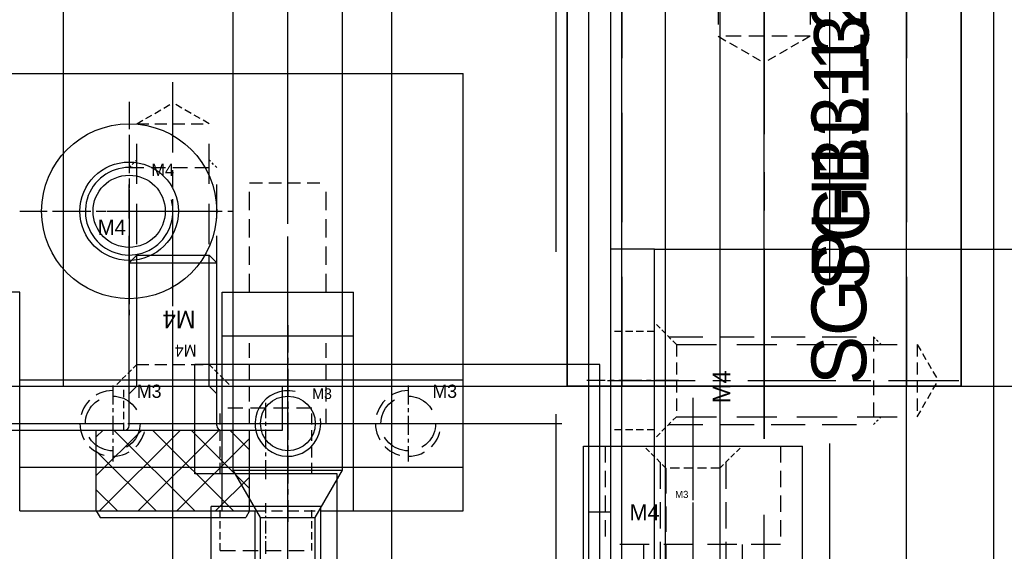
# Model space of a CAD drawing. Header units: millimetres. Extents: x -1657 to 8845, y -11980 to 3013.
# Tile 53 of 256: x 756 to 801, y -933 to -909. Entities that reach past the tile are written whole.
import ezdxf

# ---------------------------------------------------------------- set-up
doc = ezdxf.new("R2010")
doc.units = ezdxf.units.MM
doc.linetypes.add('CENTER', pattern=[2, 1.25, -0.25, 0.25, -0.25])
doc.linetypes.add('DASHED', pattern=[0.75, 0.5, -0.25])
doc.layers.add('FMT', color=7, linetype='Continuous', lineweight=35)
for name, color, linetype in [('STD', 7, 'Continuous'), ('图层108', 132, 'Continuous'), ('图层111', 232, 'Continuous'), ('图层112', 172, 'Continuous'), ('图层114', 30, 'Continuous'), ('图层115', 214, 'Continuous'), ('图层116', 116, 'Continuous'), ('图层122', 210, 'Continuous'), ('图层126', 205, 'Continuous'), ('图层127', 231, 'Continuous'), ('图层128', 244, 'Continuous'), ('图层132', 236, 'Continuous'), ('图层133', 191, 'Continuous'), ('图层171', 118, 'Continuous'), ('端子流道', 183, 'Continuous')]:
    doc.layers.add(name, color=color, linetype=linetype)

# ---------------------------------------------------------------- blocks, each defined once
blk = doc.blocks.new('1E94F')
at = {"layer": '图层108', "color": 1, "linetype": 'CENTER', "ltscale": 2.671598}
blk.add_line((0, 0), (0, -14.358), dxfattribs=at)
at = {"layer": '图层108', "color": 4, "linetype": 'DASHED', "ltscale": 1.5}
for p, q in [((-4, -2.215), (-4, -6.715)), ((4, -2.215), (4, -6.715)), ((-2.25, -6.715), (-2.25, -12.215)), ((2.25, -6.715), (2.25, -12.215))]:
    blk.add_line(p, q, dxfattribs=at)
at = {"layer": '图层108', "color": 4, "linetype": 'DASHED', "ltscale": 2.666667}
blk.add_line((4, -6.715), (-4, -6.715), dxfattribs=at)
at = {"layer": '图层108'}
blk.add_text('M4', height=0.743, dxfattribs=at).set_placement((-2.897, -5.607))
blk = doc.blocks.new('1E965')
at = {"layer": '图层108', "color": 1, "linetype": 'CENTER', "ltscale": 2.55}
blk.add_line((-1.237, 2.258), (-1.237, -6.221), dxfattribs=at)
at = {"layer": '图层108', "color": 4, "linetype": 'DASHED', "ltscale": 0.471405}
for p, q in [((-2.475, 0), (-3.475, 1)), ((0, 0), (1, 1))]:
    blk.add_line(p, q, dxfattribs=at)
at = {"layer": '图层108', "color": 4, "linetype": 'DASHED', "ltscale": 2.420833}
for p, q in [((-2.737, 0.262), (-2.737, -5)), ((0.262, 0.262), (0.262, -5))]:
    blk.add_line(p, q, dxfattribs=at)
at = {"layer": '图层108', "color": 4, "linetype": 'DASHED', "ltscale": 2.333333}
for p, q in [((-2.475, 0), (-2.475, -5)), ((0, 0), (0, -5))]:
    blk.add_line(p, q, dxfattribs=at)
at = {"layer": '图层108', "color": 4, "linetype": 'DASHED', "ltscale": 0.825}
blk.add_line((0, 0), (-2.475, 0), dxfattribs=at)
at = {"layer": '图层108'}
blk.add_text('M3', height=0.3257, dxfattribs=at).set_placement((-2.048, -1.366))
blk = doc.blocks.new('B7B9')
at = {"layer": 'STD', "color": 1, "linetype": 'CENTER', "ltscale": 27.84}
blk.add_line((8, -14.6), (8, 124.6), dxfattribs=at)
at = {"layer": 'STD', "ltscale": 4.5}
for p, q in [((1.5, 0), (1.5, 113.5)), ((14.5, 0), (14.5, 113.5))]:
    blk.add_line(p, q, dxfattribs=at)
at = {"layer": 'STD', "ltscale": 4, "insert": (10.169, 40.069), "char_height": 2.5, "width": 63.39376, "attachment_point": 1, "rotation": 90}
blk.add_mtext('SGPH13-120', dxfattribs=at)
blk = doc.blocks.new('B75D')
at = {"layer": 'FMT', "color": 1, "linetype": 'CENTER', "ltscale": 6.96}
blk.add_line((-6.5, -2.4), (-6.5, 32.4), dxfattribs=at)
at = {"layer": 'FMT', "ltscale": 4.5}
for p, q in [((-15.5, 30), (2.5, 30)), ((-15.5, 0), (-15.5, 30)), ((2.5, 0), (2.5, 30)), ((-15.5, 0), (2.5, 0))]:
    blk.add_line(p, q, dxfattribs=at)
at = {"layer": 'FMT', "color": 4, "linetype": 'DASHED', "ltscale": 10}
for p, q in [((-13, 0), (-13, 30)), ((0, 0), (0, 30))]:
    blk.add_line(p, q, dxfattribs=at)
at = {"layer": 'FMT', "ltscale": 4.5, "insert": (-4.217, 4.351), "char_height": 2.5, "width": 25.13333, "attachment_point": 1, "rotation": 90}
blk.add_mtext('SGBL13-30', dxfattribs=at)
blk = doc.blocks.new('4F')
at = {"color": 4, "linetype": 'DASHED', "ltscale": 0.471405}
for p, q in [((1, 1.65), (0, 2.65)), ((1, -1.65), (0, -2.65))]:
    blk.add_line(p, q, dxfattribs=at)
at = {"color": 4, "linetype": 'DASHED', "ltscale": 3.116667}
for p, q in [((0.65, 2), (10, 2)), ((0.65, -2), (10, -2))]:
    blk.add_line(p, q, dxfattribs=at)
at = {"color": 4, "linetype": 'DASHED', "ltscale": 0.164992}
for p, q in [((10, 2), (10.35, 1.65)), ((10, -2), (10.35, -1.65))]:
    blk.add_line(p, q, dxfattribs=at)
at = {"color": 4, "linetype": 'DASHED', "ltscale": 1.333333}
blk.add_line((10, 2), (10, -2), dxfattribs=at)
at = {"color": 4, "linetype": 'DASHED', "ltscale": 1.1}
for p, q in [((1, 1.65), (1, -1.65)), ((12, 1.65), (12, -1.65))]:
    blk.add_line(p, q, dxfattribs=at)
at = {"color": 4, "linetype": 'DASHED', "ltscale": 3.666667}
for p, q in [((1, 1.65), (12, 1.65)), ((1, -1.65), (12, -1.65))]:
    blk.add_line(p, q, dxfattribs=at)
at = {"color": 4, "linetype": 'DASHED', "ltscale": 0.635085}
for p in [(12, 1.65), (12, -1.65)]:
    blk.add_line(p, (12.953, 0), dxfattribs=at)
at = {"color": 1, "linetype": 'CENTER', "ltscale": 3.210708}
blk.add_line((-2.156, 0), (13.898, 0), dxfattribs=at)
blk.add_text('M4', height=0.8081, rotation=90).set_placement((3.463, -1.03))
blk = doc.blocks.new('4K1')
for p, q in [((-3.7, 3.5), (-4, 3.327)), ((-4, 3.327), (-4, -3.327)), ((-3.7, 3.5), (-3.7, -3.5)), ((-3.7, 3.5), (0, 3.5)), ((0, 3.5), (0, -3.5)), ((0.2, 2), (7.65, 2)), ((7.65, 2), (8, 1.65)), ((7.65, 2), (7.65, -2)), ((8, 1.65), (8, -1.65)), ((8, -1.65), (7.65, -2)), ((0.2, -2), (7.65, -2)), ((-3.7, -3.5), (-4, -3.327)), ((-3.7, -3.5), (0, -3.5))]:
    blk.add_line(p, q)
at = {"color": 0}
for p, q in [((-3.7, 0.771), (-0.971, 3.5)), ((-3.7, 2.539), (-2.739, 3.5)), ((0, -0.347), (-3.7, 3.353)), ((0, 1.421), (-2.079, 3.5)), ((0, 3.189), (-0.311, 3.5)), ((-3.7, -0.997), (0, 2.703)), ((0, -2.115), (-3.7, 1.585)), ((-3.7, -2.764), (0, 0.936)), ((-0.382, -3.5), (-3.7, -0.182)), ((-2.668, -3.5), (0, -0.832)), ((-2.15, -3.5), (-3.7, -1.95)), ((-0.9, -3.5), (0, -2.6))]:
    blk.add_line(p, q, dxfattribs=at)
at = {"color": 2, "linetype": 'Continuous'}
for p, q in [((2, 1.65), (1.65, 2)), ((2, 1.65), (2, -1.65)), ((2, 1.65), (8, 1.65)), ((2, -1.65), (1.65, -2)), ((2, -1.65), (8, -1.65))]:
    blk.add_line(p, q, dxfattribs=at)
at = {"color": 1, "linetype": 'CENTER'}
blk.add_line((-6.337, 0), (10.549, 0), dxfattribs=at)
for centre, start, end in [((0.2, 2.2), 180, 270), ((0.2, -2.2), 90, 180)]:
    blk.add_arc(centre, 0.2, start, end)
blk.add_text('M4', height=0.5374, rotation=90).set_placement((3.898, -1.086))
blk = doc.blocks.new('4A')
at = {"color": 1, "linetype": 'CENTER'}
for p, q in [((0, 5), (0, -5)), ((-5, 0), (5, 0))]:
    blk.add_line(p, q, dxfattribs=at)
for radius in [4, 2.25]:
    blk.add_circle((0, 0), radius)
blk.add_text('M4', height=0.6969).set_placement((-1.438, -1.078))
blk = doc.blocks.new('4C')
at = {"color": 1, "linetype": 'CENTER', "ltscale": 1.3982}
for p, q in [((0, 3.496), (0, -3.496)), ((-3.496, 0), (3.496, 0))]:
    blk.add_line(p, q, dxfattribs=at)
blk.add_circle((0, 0), 1.65)
at = {"color": 2, "linetype": 'Continuous'}
blk.add_arc((0, 0), 2, 80.7475, 15.0508, dxfattribs=at)
blk.add_text('M4', height=0.5584).set_placement((1.013, 1.613))
blk = doc.blocks.new('1EEA7')
at = {"layer": '图层116', "color": 1, "linetype": 'CENTER', "ltscale": 14.152}
blk.add_line((1.25, -8.314), (1.25, 66.446), dxfattribs=at)
at = {"layer": '图层116', "ltscale": 2}
for p, q in [((-1.25, 27.731), (-1.25, 56.566)), ((3.75, 27.731), (3.75, 56.566)), ((-1.25, 27.731), (3.75, 27.731)), ((0, 25.566), (-1.25, 27.731)), ((2.5, 25.566), (3.75, 27.731)), ((0, 0), (0, 25.566)), ((0, 25.566), (2.5, 25.566)), ((2.5, 0), (2.5, 25.566))]:
    blk.add_line(p, q, dxfattribs=at)
blk = doc.blocks.new('5F')
at = {"color": 4, "linetype": 'DASHED', "ltscale": 0.471405}
for p, q in [((1, 2.1), (0, 3.1)), ((1, -2.1), (0, -3.1))]:
    blk.add_line(p, q, dxfattribs=at)
at = {"color": 4, "linetype": 'DASHED', "ltscale": 3.8}
for p, q in [((0.6, 2.5), (12, 2.5)), ((0.6, -2.5), (12, -2.5))]:
    blk.add_line(p, q, dxfattribs=at)
at = {"color": 4, "linetype": 'DASHED', "ltscale": 0.188562}
for p, q in [((12, 2.5), (12.4, 2.1)), ((12, -2.5), (12.4, -2.1))]:
    blk.add_line(p, q, dxfattribs=at)
at = {"color": 4, "linetype": 'DASHED', "ltscale": 1.666667}
blk.add_line((12, 2.5), (12, -2.5), dxfattribs=at)
at = {"color": 4, "linetype": 'DASHED', "ltscale": 1.4}
for p, q in [((1, 2.1), (1, -2.1)), ((14, 2.1), (14, -2.1))]:
    blk.add_line(p, q, dxfattribs=at)
at = {"color": 4, "linetype": 'DASHED', "ltscale": 2.166667}
for p, q in [((1, 2.1), (14, 2.1)), ((1, -2.1), (14, -2.1))]:
    blk.add_line(p, q, dxfattribs=at)
at = {"color": 4, "linetype": 'DASHED', "ltscale": 0.80829}
for p in [(14, 2.1), (14, -2.1)]:
    blk.add_line(p, (15.212, 0), dxfattribs=at)
at = {"color": 1, "linetype": 'CENTER', "ltscale": 3.699214}
blk.add_line((-2.156, 0), (16.34, 0), dxfattribs=at)
blk.add_text('M5', height=0.6063).set_placement((3.422, -1.275))
blk = doc.blocks.new('1FDA1')
at = {"layer": '图层122', "color": 1, "linetype": 'CENTER', "ltscale": 29.696}
blk.add_line((0, 0), (0, 158.48), dxfattribs=at)
at = {"layer": '图层122', "ltscale": 3.75}
for p, q in [((-7.5, 10.24), (-7.5, 148.24)), ((7.5, 10.24), (7.5, 148.24))]:
    blk.add_line(p, q, dxfattribs=at)
blk = doc.blocks.new('1FDAF')
at = {"layer": '图层122', "color": 1, "linetype": 'CENTER', "ltscale": 30.16}
blk.add_line((0, 0), (0, 160.8), dxfattribs=at)
at = {"layer": '图层122', "ltscale": 3.75}
for p, q in [((-7.5, 10.4), (-7.5, 150.4)), ((7.5, 10.4), (7.5, 150.4))]:
    blk.add_line(p, q, dxfattribs=at)
blk = doc.blocks.new('3E')
at = {"color": 1, "linetype": 'CENTER', "ltscale": 0.696}
for p, q in [((0, 1.74), (0, -1.74)), ((-1.74, 0), (1.74, 0))]:
    blk.add_line(p, q, dxfattribs=at)
at = {"color": 4, "linetype": 'DASHED', "ltscale": 2.616667}
blk.add_circle((0, 0), 1.25, dxfattribs=at)
at = {"color": 4, "linetype": 'DASHED', "ltscale": 1.57}
blk.add_arc((0, 0), 1.5, 90, 360, dxfattribs=at)
at = {"ltscale": 0.5}
blk.add_text('M3', height=0.6046, dxfattribs=at).set_placement((1.104, 1.171))
blk = doc.blocks.new('3C')
at = {"color": 1, "linetype": 'CENTER'}
for p, q in [((0, 4.5), (0, -4.5)), ((-4.5, 0), (4.5, 0))]:
    blk.add_line(p, q, dxfattribs=at)
blk.add_circle((0, 0), 1.25)
at = {"color": 2, "linetype": 'Continuous'}
blk.add_arc((0, 0), 1.5, 77.2897, 8.5828, dxfattribs=at)
blk.add_text('M3', height=0.4838).set_placement((1.112, 1.118))
blk = doc.blocks.new('28974')
at = {"layer": '端子流道', "ltscale": 5}
for p, q in [((68, 0), (68, 185)), ((69, -13), (69, 159)), ((71, -13), (71, 41)), ((68, 29), (69, 29))]:
    blk.add_line(p, q, dxfattribs=at)
at = {"layer": '端子流道', "ltscale": 1.125}
blk.add_line((71, 41), (69, 41), dxfattribs=at)
at = {"layer": '端子流道', "color": 4, "linetype": 'DASHED', "ltscale": 0.666667}
for p, q in [((71, 37.25), (69, 37.25)), ((71, 32.75), (69, 32.75))]:
    blk.add_line(p, q, dxfattribs=at)
at = {"layer": '端子流道', "color": 1, "linetype": 'CENTER', "ltscale": 0.840137}
blk.add_line((72.1, 35), (67.9, 35), dxfattribs=at)

msp = doc.modelspace()

# ---------------------------------------------------------------- linework, layer by layer
at = {"layer": '图层108', "ltscale": 0.875}
for p, q in [((781.5098, -938.6622), (781.5098, -928.6622)), ((781.5098, -928.6622), (791.5098, -928.6622)), ((791.5098, -938.6622), (791.5098, -928.6622))]:
    msp.add_line(p, q, dxfattribs=at)
at = {"layer": '图层111', "color": 1, "linetype": 'CENTER', "ltscale": 6.96}
for p, q in [((768.0098, -928.3222), (768.0098, -893.5222)), ((789.7598, -928.3222), (789.7598, -893.5222))]:
    msp.add_line(p, q, dxfattribs=at)
at = {"layer": '图层111', "color": 4, "linetype": 'DASHED', "ltscale": 10}
for p, q in [((757.7598, -925.9222), (757.7598, -895.9222)), ((780.7598, -925.9222), (780.7598, -895.9222)), ((798.7598, -925.9222), (798.7598, -895.9222))]:
    msp.add_line(p, q, dxfattribs=at)
at = {"layer": '图层111', "ltscale": 0.65}
msp.add_line((772.7598, -925.9222), (772.7598, -895.9222), dxfattribs=at)
at = {"layer": '图层111', "color": 4, "linetype": 'DASHED', "ltscale": 8.333333}
for p, q in [((765.5098, -925.9222), (765.5098, -900.9222)), ((770.5098, -925.9222), (770.5098, -900.9222))]:
    msp.add_line(p, q, dxfattribs=at)
at = {"layer": '图层111', "ltscale": 4.5}
msp.add_line((690.7598, -925.9222), (804.7598, -925.9222), dxfattribs=at)
at = {"layer": '图层112', "ltscale": 4.5}
for p, q in [((757.7598, -925.9222), (757.7598, -895.9222)), ((752.7598, -925.9222), (757.7598, -925.9222))]:
    msp.add_line(p, q, dxfattribs=at)
at = {"layer": '图层114', "color": 1, "linetype": 'CENTER', "ltscale": 0.53824}
msp.add_line((762.7598, -928.2678), (762.7598, -925.5766), dxfattribs=at)
at = {"layer": '图层114', "ltscale": 1.625}
for p, q in [((752.7598, -925.9222), (767.7598, -925.9222)), ((767.7598, -927.9222), (767.7598, -925.9222)), ((752.7598, -927.9222), (767.7598, -927.9222))]:
    msp.add_line(p, q, dxfattribs=at)
at = {"layer": '图层114', "color": 4, "linetype": 'DASHED', "ltscale": 0.666667}
for p, q in [((760.5098, -927.9222), (760.5098, -925.9222)), ((765.0098, -927.9222), (765.0098, -925.9222))]:
    msp.add_line(p, q, dxfattribs=at)
at = {"layer": '图层115', "ltscale": 0.65}
for p, q in [((772.7598, -945.0473), (772.7598, -895.9222)), ((732.7598, -925.9222), (762.7598, -925.9222)), ((762.7598, -945.9222), (762.7598, -925.9222))]:
    msp.add_line(p, q, dxfattribs=at)
at = {"layer": '图层126', "color": 1, "linetype": 'CENTER', "ltscale": 3.712}
msp.add_line((768.0098, -942.9022), (768.0098, -920.5244), dxfattribs=at)
at = {"layer": '图层126', "ltscale": 3}
for p, q in [((765.0098, -931.6222), (765.0098, -921.6222)), ((765.0098, -921.6222), (771.0098, -921.6222)), ((771.0098, -931.6222), (771.0098, -921.6222)), ((765.0098, -923.6222), (771.0098, -923.6222)), ((765.0098, -931.6222), (766.5098, -931.6222)), ((766.5098, -941.1222), (766.5098, -931.6222)), ((769.5098, -941.1222), (769.5098, -931.6222)), ((769.5098, -931.6222), (771.0098, -931.6222))]:
    msp.add_line(p, q, dxfattribs=at)
at = {"layer": '图层126', "color": 1, "linetype": 'CENTER', "ltscale": 0.928}
msp.add_line((768.0098, -927.9422), (768.0098, -923.3022), dxfattribs=at)
at = {"layer": '图层126', "color": 4, "linetype": 'DASHED', "ltscale": 1.333333}
for p, q in [((766.2598, -927.6222), (766.2598, -923.6222)), ((769.7598, -927.6222), (769.7598, -923.6222))]:
    msp.add_line(p, q, dxfattribs=at)
at = {"layer": '图层126', "color": 4, "linetype": 'DASHED', "ltscale": 2}
for p, q in [((765.0098, -925.6222), (771.0098, -925.6222)), ((765.0098, -929.6222), (771.0098, -929.6222))]:
    msp.add_line(p, q, dxfattribs=at)
at = {"layer": '图层126', "color": 1, "linetype": 'CENTER', "ltscale": 1.392}
msp.add_line((764.5298, -927.6222), (771.4898, -927.6222), dxfattribs=at)
at = {"layer": '图层126', "color": 4, "linetype": 'DASHED', "ltscale": 1.166667}
msp.add_line((766.2598, -927.6222), (769.7598, -927.6222), dxfattribs=at)
at = {"layer": '图层126', "color": 4, "linetype": 'DASHED'}
msp.add_line((766.5098, -931.6222), (769.5098, -931.6222), dxfattribs=at)
at = {"layer": '图层127'}
for p, q in [((674.2598, -911.6222), (776.0098, -911.6222)), ((776.0098, -931.6222), (776.0098, -911.6222)), ((765.0098, -931.6222), (765.0098, -921.6222)), ((765.0098, -921.6222), (771.0098, -921.6222)), ((771.0098, -931.6222), (771.0098, -921.6222)), ((755.7598, -931.6222), (765.0098, -931.6222)), ((771.0098, -931.6222), (776.0098, -931.6222))]:
    msp.add_line(p, q, dxfattribs=at)
at = {"layer": '图层127', "color": 1, "linetype": 'CENTER', "ltscale": 2.32}
msp.add_line((768.0098, -932.4222), (768.0098, -915.0359), dxfattribs=at)
at = {"layer": '图层127', "color": 4, "linetype": 'DASHED', "ltscale": 1.166667}
msp.add_line((766.2598, -916.6222), (769.7598, -916.6222), dxfattribs=at)
at = {"layer": '图层127', "color": 4, "linetype": 'DASHED', "ltscale": 1.666667}
for p, q in [((766.2598, -921.6222), (766.2598, -916.6222)), ((769.7598, -921.6222), (769.7598, -916.6222)), ((771.0098, -925.6222), (776.0098, -925.6222)), ((771.0098, -929.6222), (776.0098, -929.6222))]:
    msp.add_line(p, q, dxfattribs=at)
at = {"layer": '图层127', "ltscale": 0.875}
for p, q in [((755.7598, -921.6222), (739.7598, -921.6222)), ((755.7598, -931.6222), (755.7598, -921.6222))]:
    msp.add_line(p, q, dxfattribs=at)
at = {"layer": '图层127', "color": 4, "linetype": 'DASHED', "ltscale": 3.083333}
for p, q in [((755.7598, -925.6222), (765.0098, -925.6222)), ((755.7598, -929.6222), (765.0098, -929.6222))]:
    msp.add_line(p, q, dxfattribs=at)
at = {"layer": '图层127', "color": 1, "linetype": 'CENTER', "ltscale": 13.108}
msp.add_line((714.9898, -927.6222), (780.5298, -927.6222), dxfattribs=at)
at = {"layer": '图层128', "ltscale": 0.875}
msp.add_line((755.7598, -929.6222), (755.7598, -925.6222), dxfattribs=at)
at = {"layer": '图层128'}
for p, q in [((755.7598, -925.6222), (776.0098, -925.6222)), ((776.0098, -929.6222), (776.0098, -925.6222)), ((755.7598, -929.6222), (776.0098, -929.6222))]:
    msp.add_line(p, q, dxfattribs=at)
at = {"layer": '图层128', "color": 1, "linetype": 'CENTER', "ltscale": 4.698}
msp.add_line((754.1398, -927.6222), (777.6298, -927.6222), dxfattribs=at)
at = {"layer": '图层132', "ltscale": 3.75}
for p, q in [((764.5098, -934.4222), (764.5098, -931.4222)), ((769.5098, -931.4222), (764.5098, -931.4222)), ((769.5098, -940.9222), (769.5098, -931.4222))]:
    msp.add_line(p, q, dxfattribs=at)
at = {"layer": '图层132', "color": 4, "linetype": 'DASHED', "ltscale": 0.666667}
for p, q in [((764.9098, -933.4222), (764.9098, -931.4222)), ((769.1098, -933.4222), (769.1098, -931.4222))]:
    msp.add_line(p, q, dxfattribs=at)
at = {"layer": '图层132', "color": 1, "linetype": 'CENTER', "ltscale": 0.464}
msp.add_line((767.0098, -933.5822), (767.0098, -931.2622), dxfattribs=at)
at = {"layer": '图层132', "color": 4, "linetype": 'DASHED', "ltscale": 1.4}
msp.add_line((764.9098, -933.4222), (769.1098, -933.4222), dxfattribs=at)
at = {"layer": '图层133', "ltscale": 1.05}
for p, q in [((782.2598, -924.9222), (763.7598, -924.9222)), ((763.7598, -929.9222), (763.7598, -924.9222)), ((782.2598, -934.9222), (782.2598, -924.9222)), ((770.2598, -929.9222), (763.7598, -929.9222)), ((770.2598, -934.9222), (770.2598, -929.9222))]:
    msp.add_line(p, q, dxfattribs=at)
at = {"layer": '图层133', "color": 4, "linetype": 'DASHED'}
for p, q in [((764.9098, -929.9222), (764.9098, -926.9222)), ((769.1098, -929.9222), (769.1098, -926.9222))]:
    msp.add_line(p, q, dxfattribs=at)
at = {"layer": '图层133', "color": 4, "linetype": 'DASHED', "ltscale": 1.4}
msp.add_line((769.1098, -926.9222), (764.9098, -926.9222), dxfattribs=at)
at = {"layer": '图层133', "color": 1, "linetype": 'CENTER', "ltscale": 0.696}
msp.add_line((767.0098, -930.1622), (767.0098, -926.6822), dxfattribs=at)
at = {"layer": '图层171', "ltscale": 1.125}
for p, q in [((784.7598, -973.6622), (784.7598, -919.6622)), ((784.7598, -919.6622), (809.7598, -919.6622))]:
    msp.add_line(p, q, dxfattribs=at)

# ---------------------------------------------------------------- block references
at = {"layer": 'FMT', "ltscale": 4.5}
msp.add_blockref('B75D', (796.2598, -925.9222), dxfattribs=at)
at = {"layer": 'STD', "ltscale": 4}
msp.add_blockref('B7B9', (781.7598, -965.9222), dxfattribs=at)
at = {"layer": '图层108', "ltscale": 0.875}
for name, p in [('1E94F', (786.5098, -926.4472)), ('1E965', (787.7473, -929.6622))]:
    msp.add_blockref(name, p, dxfattribs=at)
at = {"layer": '图层111', "ltscale": 3.75, "rotation": 270}
msp.add_blockref('5F', (789.7598, -895.9222), dxfattribs=at)
at = {"layer": '图层111', "ltscale": 1.125, "rotation": 90}
for name, p in [('4F', (762.7598, -925.9222)), ('4K1', (762.7598, -927.9222))]:
    msp.add_blockref(name, p, dxfattribs=at)
at = {"layer": '图层111', "ltscale": 0.65}
msp.add_blockref('4C', (760.7598, -917.9222), dxfattribs=at)
at = {"layer": '图层115', "ltscale": 0.65}
msp.add_blockref('4A', (760.7598, -917.9222), dxfattribs=at)
at = {"layer": '图层116', "ltscale": 2}
msp.add_blockref('1EEA7', (766.7598, -957.4878), dxfattribs=at)
at = {"layer": '图层122', "ltscale": 11.25}
for name, p in [('1FDA1', (780.2598, -979.1622)), ('1FDAF', (792.7598, -981.3222))]:
    msp.add_blockref(name, p, dxfattribs=at)
at = {"layer": '图层126', "ltscale": 3.75}
msp.add_blockref('3C', (768.0098, -927.6222), dxfattribs=at)
at = {"layer": '图层127'}
msp.add_blockref('3E', (760.0098, -927.6222), dxfattribs=at)
at = {"layer": '图层127', "ltscale": 0.875}
msp.add_blockref('3E', (773.5098, -927.6222), dxfattribs=at)
at = {"layer": '图层171', "ltscale": 1.125}
msp.add_blockref('4F', (784.7598, -925.6622), dxfattribs=at)
at = {"layer": '端子流道', "ltscale": 2.125}
msp.add_blockref('28974', (713.7598, -960.6622), dxfattribs=at)

doc.saveas('drawing.dxf')
